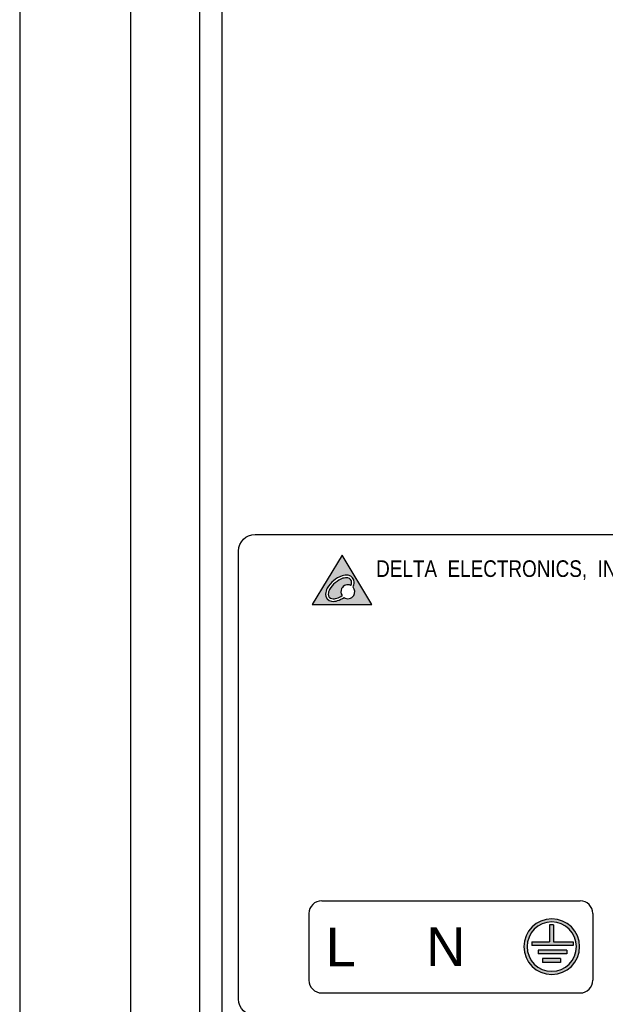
# Model space of a CAD drawing. Extents: x 0 to 6318, y 0 to 595.
# Tile 3 of 11: x 0 to 106, y 141 to 319. Entities that reach past the tile are written whole.
import ezdxf

# ---------------------------------------------------------------- set-up
doc = ezdxf.new("R2010")
doc.units = 0
doc.header["$MEASUREMENT"] = 0
doc.layers.add('Line', color=7, linetype='Continuous')

# ---------------------------------------------------------------- blocks, each defined once
blk = doc.blocks.new('block 3')
at = {"color": 7, "lineweight": 25, "true_color": 0xffffff}
blk.add_lwpolyline([(0.41, 0.08), (841.59, 0.08), (841.59, 594.92), (0.41, 594.92), (0.41, 0.08)], dxfattribs=at)
blk = doc.blocks.new('block 4')
at = {"color": 7, "lineweight": 25, "true_color": 0xffffff}
blk.add_lwpolyline([(20.44, 20.11), (821.56, 20.11), (821.56, 574.89), (20.44, 574.89), (20.44, 20.11)], dxfattribs=at)
blk = doc.blocks.new('block 5')
at = {"color": 7, "lineweight": 25, "true_color": 0xffffff}
blk.add_open_spline([(230.28, 142.28), (230.28, 142.28), (230.28, 223.33), (230.28, 223.33), (230.28, 224.99), (228.93, 226.34), (227.27, 226.34), (227.27, 226.34), (42.97, 226.34), (42.97, 226.34), (41.31, 226.34), (39.97, 224.99), (39.97, 223.33), (39.97, 223.33), (39.97, 142.28), (39.97, 142.28), (39.97, 140.62), (41.31, 139.28), (42.97, 139.28), (42.97, 139.28), (227.27, 139.28), (227.27, 139.28), (228.93, 139.28), (230.28, 140.62), (230.28, 142.28)], degree=3, knots=[0, 0, 0, 0, 1, 1, 1, 2, 2, 2, 3, 3, 3, 4, 4, 4, 5, 5, 5, 6, 6, 6, 7, 7, 7, 8, 8, 8, 8], dxfattribs=at)
blk = doc.blocks.new('block 6')
at = {"color": 7, "lineweight": 25, "true_color": 0xffffff}
blk.add_lwpolyline([(96.88, 155.69), (96.21, 155.69)], dxfattribs=at)
blk = doc.blocks.new('block 7')
at = {"color": 7, "lineweight": 25, "true_color": 0xffffff}
blk.add_lwpolyline([(99.3, 151.11), (94.11, 151.11)], dxfattribs=at)
blk = doc.blocks.new('block 8')
at = {"color": 7, "lineweight": 25, "true_color": 0xffffff}
blk.add_lwpolyline([(98.2, 149.59), (94.9, 149.59)], dxfattribs=at)
blk = doc.blocks.new('block 9')
at = {"color": 7, "lineweight": 25, "true_color": 0xffffff}
blk.add_lwpolyline([(96.88, 155.69), (96.88, 152.64)], dxfattribs=at)
blk = doc.blocks.new('block 10')
at = {"color": 7, "lineweight": 25, "true_color": 0xffffff}
blk.add_lwpolyline([(96.88, 152.64), (100.47, 152.64)], dxfattribs=at)
blk = doc.blocks.new('block 11')
at = {"color": 7, "lineweight": 25, "true_color": 0xffffff}
blk.add_lwpolyline([(100.47, 152.64), (100.47, 151.97)], dxfattribs=at)
blk = doc.blocks.new('block 12')
at = {"color": 7, "lineweight": 25, "true_color": 0xffffff}
blk.add_lwpolyline([(100.47, 151.97), (93.01, 151.97)], dxfattribs=at)
blk = doc.blocks.new('block 13')
at = {"color": 7, "lineweight": 25, "true_color": 0xffffff}
blk.add_lwpolyline([(93.01, 152.64), (93.01, 151.97)], dxfattribs=at)
blk = doc.blocks.new('block 14')
at = {"color": 7, "lineweight": 25, "true_color": 0xffffff}
blk.add_lwpolyline([(93.01, 152.64), (96.21, 152.64)], dxfattribs=at)
blk = doc.blocks.new('block 15')
at = {"color": 7, "lineweight": 25, "true_color": 0xffffff}
blk.add_lwpolyline([(96.21, 155.69), (96.21, 152.64)], dxfattribs=at)
blk = doc.blocks.new('block 16')
at = {"color": 7, "lineweight": 25, "true_color": 0xffffff}
blk.add_lwpolyline([(99.3, 151.11), (99.3, 150.44)], dxfattribs=at)
blk = doc.blocks.new('block 17')
at = {"color": 7, "lineweight": 25, "true_color": 0xffffff}
blk.add_lwpolyline([(99.3, 150.44), (94.11, 150.44)], dxfattribs=at)
blk = doc.blocks.new('block 18')
at = {"color": 7, "lineweight": 25, "true_color": 0xffffff}
blk.add_lwpolyline([(94.11, 151.11), (94.11, 150.44)], dxfattribs=at)
blk = doc.blocks.new('block 19')
at = {"color": 7, "lineweight": 25, "true_color": 0xffffff}
blk.add_lwpolyline([(98.2, 149.59), (98.2, 148.92)], dxfattribs=at)
blk = doc.blocks.new('block 20')
at = {"color": 7, "lineweight": 25, "true_color": 0xffffff}
blk.add_lwpolyline([(98.2, 148.92), (94.9, 148.92)], dxfattribs=at)
blk = doc.blocks.new('block 21')
at = {"color": 7, "lineweight": 25, "true_color": 0xffffff}
blk.add_lwpolyline([(94.9, 149.59), (94.9, 148.92)], dxfattribs=at)
blk = doc.blocks.new('block 22')
at = {"color": 7, "lineweight": 25, "true_color": 0xffffff}
blk.add_open_spline([(92.13, 151.76), (92.13, 154.22), (94.13, 156.22), (96.59, 156.22), (99.05, 156.22), (101.05, 154.22), (101.05, 151.76), (101.05, 149.3), (99.05, 147.3), (96.59, 147.3), (94.13, 147.3), (92.13, 149.3), (92.13, 151.76), (92.13, 151.76), (92.13, 151.76), (92.13, 151.76)], degree=3, knots=[0, 0, 0, 0, 1, 1, 1, 2, 2, 2, 3, 3, 3, 4, 4, 4, 5, 5, 5, 5], dxfattribs=at)
blk = doc.blocks.new('block 23')
at = {"color": 7, "lineweight": 25, "true_color": 0xffffff}
blk.add_open_spline([(91.56, 151.76), (91.56, 154.54), (93.81, 156.79), (96.59, 156.79), (99.37, 156.79), (101.63, 154.54), (101.63, 151.76), (101.63, 148.98), (99.37, 146.72), (96.59, 146.72), (93.81, 146.72), (91.56, 148.98), (91.56, 151.76), (91.56, 151.76), (91.56, 151.76), (91.56, 151.76)], degree=3, knots=[0, 0, 0, 0, 1, 1, 1, 2, 2, 2, 3, 3, 3, 4, 4, 4, 5, 5, 5, 5], dxfattribs=at)
blk = doc.blocks.new('block 24')
at = {"color": 7, "lineweight": 25, "true_color": 0xffffff}
blk.add_lwpolyline([(55.01, 160.06), (101.72, 160.06)], dxfattribs=at)
blk = doc.blocks.new('block 25')
at = {"color": 7, "lineweight": 25, "true_color": 0xffffff}
blk.add_open_spline([(104.02, 157.75), (104.02, 159.03), (102.99, 160.06), (101.72, 160.06)], degree=3, dxfattribs=at)
blk = doc.blocks.new('block 27')
at = {"color": 7, "lineweight": 25, "true_color": 0xffffff}
blk.add_open_spline([(55.01, 160.06), (53.74, 160.06), (52.7, 159.03), (52.7, 157.75)], degree=3, dxfattribs=at)
blk = doc.blocks.new('block 28')
at = {"color": 7, "lineweight": 25, "true_color": 0xffffff}
blk.add_lwpolyline([(55.01, 143.38), (101.72, 143.38)], dxfattribs=at)
blk = doc.blocks.new('block 29')
at = {"color": 7, "lineweight": 25, "true_color": 0xffffff}
blk.add_open_spline([(101.72, 143.38), (102.99, 143.38), (104.02, 144.41), (104.02, 145.68)], degree=3, dxfattribs=at)
blk = doc.blocks.new('block 31')
at = {"color": 7, "lineweight": 25, "true_color": 0xffffff}
blk.add_open_spline([(52.7, 145.68), (52.7, 144.41), (53.74, 143.38), (55.01, 143.38)], degree=3, dxfattribs=at)
blk = doc.blocks.new('block 32')
at = {"color": 7, "lineweight": 25, "true_color": 0xffffff}
blk.add_lwpolyline([(52.7, 157.75), (52.7, 145.68)], dxfattribs=at)
blk = doc.blocks.new('block 68')
at = {"true_color": 0xffffff}
h = blk.add_hatch(color=7, dxfattribs=at)
h.paths.add_polyline_path([(100.47, 151.97), (93.01, 151.97), (93.01, 152.64), (96.21, 152.64), (96.21, 155.69), (96.88, 155.69), (96.88, 152.64), (100.47, 152.64)])
h.paths.add_polyline_path([(94.11, 151.11), (94.11, 150.44), (99.3, 150.44), (99.3, 151.11)])
h.paths.add_polyline_path([(94.9, 149.59), (94.9, 148.92), (98.2, 148.92), (98.2, 149.59)])
at = {"lineweight": 0}
for points in [[(100.47, 151.97), (93.01, 151.97), (93.01, 152.64), (96.21, 152.64), (96.21, 155.69), (96.88, 155.69), (96.88, 152.64), (100.47, 152.64), (100.47, 151.97), (100.47, 151.97)], [(94.11, 151.11), (94.11, 150.44), (99.3, 150.44), (99.3, 151.11), (94.11, 151.11), (94.11, 151.11)], [(94.9, 149.59), (94.9, 148.92), (98.2, 148.92), (98.2, 149.59), (94.9, 149.59), (94.9, 149.59)]]:
    blk.add_lwpolyline(points, dxfattribs=at)
blk = doc.blocks.new('block 69')
at = {"true_color": 0xffffff}
h = blk.add_hatch(color=7, dxfattribs=at)
edge = h.paths.add_edge_path()
edge.add_spline(control_points=[(101.63, 151.76), (101.63, 154.54), (99.37, 156.79), (96.59, 156.79), (93.81, 156.79), (91.56, 154.54), (91.56, 151.76), (91.56, 148.98), (93.81, 146.72), (96.59, 146.72), (99.37, 146.72), (101.63, 148.98), (101.63, 151.76), (101.63, 151.76), (101.63, 151.76), (101.63, 151.76)], knot_values=[0, 0, 0, 0, 1, 1, 1, 2, 2, 2, 3, 3, 3, 4, 4, 4, 5, 5, 5, 5], degree=3, periodic=1)
edge = h.paths.add_edge_path()
edge.add_spline(control_points=[(101.05, 151.76), (101.05, 154.22), (99.05, 156.22), (96.59, 156.22), (94.13, 156.22), (92.13, 154.22), (92.13, 151.76), (92.13, 149.3), (94.13, 147.3), (96.59, 147.3), (99.05, 147.3), (101.05, 149.3), (101.05, 151.76), (101.05, 151.76), (101.05, 151.76), (101.05, 151.76)], knot_values=[0, 0, 0, 0, 1, 1, 1, 2, 2, 2, 3, 3, 3, 4, 4, 4, 5, 5, 5, 5], degree=3, periodic=1)
at = {"lineweight": 0}
for points in [[(101.63, 151.76), (101.63, 154.54), (99.37, 156.79), (96.59, 156.79), (93.81, 156.79), (91.56, 154.54), (91.56, 151.76), (91.56, 148.98), (93.81, 146.72), (96.59, 146.72), (99.37, 146.72), (101.63, 148.98), (101.63, 151.76), (101.63, 151.76), (101.63, 151.76), (101.63, 151.76)], [(101.05, 151.76), (101.05, 154.22), (99.05, 156.22), (96.59, 156.22), (94.13, 156.22), (92.13, 154.22), (92.13, 151.76), (92.13, 149.3), (94.13, 147.3), (96.59, 147.3), (99.05, 147.3), (101.05, 149.3), (101.05, 151.76), (101.05, 151.76), (101.05, 151.76), (101.05, 151.76)]]:
    blk.add_open_spline(points, degree=3, knots=[0, 0, 0, 0, 1, 1, 1, 2, 2, 2, 3, 3, 3, 4, 4, 4, 5, 5, 5, 5], dxfattribs=at)
blk = doc.blocks.new('block 70')
at = {"color": 7, "true_color": 0xffffff, "insert": (55.73, 148.21), "char_height": 7.0098, "attachment_point": 7}
blk.add_mtext('\\fArial|b0|i0|c0|p34;\\W1;L', dxfattribs=at)
blk = doc.blocks.new('block 71')
at = {"color": 7, "true_color": 0xffffff, "insert": (73.89, 148.24), "char_height": 7.0098, "attachment_point": 7}
blk.add_mtext('\\fArial|b0|i0|c0|p34;\\W1;N', dxfattribs=at)
blk = doc.blocks.new('block 72')
at = {"color": 7, "true_color": 0xffffff, "insert": (64.85, 218.08), "char_height": 3.0042, "attachment_point": 7}
blk.add_mtext('\\fMyriad Pro|b0|i0|c0|p34;\\W0.85;DELTA  ELECTRONICS,  INC.', dxfattribs=at)
blk = doc.blocks.new('block 73')
at = {"color": 7, "lineweight": 25, "true_color": 0xffffff}
blk.add_lwpolyline([(104.02, 157.75), (104.02, 145.68)], dxfattribs=at)
blk = doc.blocks.new('block 182')
at = {"true_color": 0xffffff}
h = blk.add_hatch(color=7, dxfattribs=at)
edge = h.paths.add_edge_path()
edge.add_spline(control_points=[(60.88, 217.64), (60.9, 218.29), (60.44, 218.85), (59.8, 218.94), (59.43, 218.99), (59.05, 218.95), (58.7, 218.83), (57.56, 218.44), (56.61, 217.65), (56.02, 216.6), (55.83, 216.27), (55.73, 215.91), (55.71, 215.54), (55.68, 214.89), (56.15, 214.33), (56.79, 214.24), (57.16, 214.19), (57.53, 214.23), (57.89, 214.35), (58.29, 214.49), (58.68, 214.68), (59.04, 214.92), (59.62, 214.53), (60.4, 214.69), (60.79, 215.27), (61.1, 215.75), (61.06, 216.38), (60.68, 216.8), (60.8, 217.07), (60.86, 217.35), (60.88, 217.64), (60.88, 217.64), (60.88, 217.64), (60.88, 217.64)], knot_values=[0, 0, 0, 0, 1, 1, 1, 2, 2, 2, 3, 3, 3, 4, 4, 4, 5, 5, 5, 6, 6, 6, 7, 7, 7, 8, 8, 8, 9, 9, 9, 10, 10, 10, 11, 11, 11, 11], degree=3, periodic=1)
edge = h.paths.add_edge_path()
edge.add_spline(control_points=[(60.41, 217.67), (60.42, 218.07), (60.13, 218.41), (59.74, 218.47), (59.44, 218.51), (59.14, 218.48), (58.85, 218.39), (57.82, 218.03), (56.96, 217.32), (56.43, 216.37), (56.28, 216.11), (56.2, 215.82), (56.18, 215.52), (56.16, 215.11), (56.45, 214.77), (56.85, 214.71), (57.15, 214.67), (57.45, 214.7), (57.74, 214.79), (58.07, 214.91), (58.4, 215.07), (58.7, 215.26), (58.44, 215.63), (58.4, 216.12), (58.61, 216.53), (58.91, 217.15), (59.67, 217.41), (60.29, 217.1), (60.36, 217.28), (60.4, 217.47), (60.41, 217.67), (60.41, 217.67), (60.41, 217.67), (60.41, 217.67)], knot_values=[0, 0, 0, 0, 1, 1, 1, 2, 2, 2, 3, 3, 3, 4, 4, 4, 5, 5, 5, 6, 6, 6, 7, 7, 7, 8, 8, 8, 9, 9, 9, 10, 10, 10, 11, 11, 11, 11], degree=3, periodic=1)
h.paths.add_polyline_path([(64.08, 213.67), (58.71, 222.55), (53.31, 213.67)])
at = {"lineweight": 0}
blk.add_lwpolyline([(64.08, 213.67), (58.71, 222.55), (53.31, 213.67), (64.08, 213.67), (64.08, 213.67)], dxfattribs=at)
for points in [[(60.88, 217.64), (60.9, 218.29), (60.44, 218.85), (59.8, 218.94), (59.43, 218.99), (59.05, 218.95), (58.7, 218.83), (57.56, 218.44), (56.61, 217.65), (56.02, 216.6), (55.83, 216.27), (55.73, 215.91), (55.71, 215.54), (55.68, 214.89), (56.15, 214.33), (56.79, 214.24), (57.16, 214.19), (57.53, 214.23), (57.89, 214.35), (58.29, 214.49), (58.68, 214.68), (59.04, 214.92), (59.62, 214.53), (60.4, 214.69), (60.79, 215.27), (61.1, 215.75), (61.06, 216.38), (60.68, 216.8), (60.8, 217.07), (60.86, 217.35), (60.88, 217.64), (60.88, 217.64), (60.88, 217.64), (60.88, 217.64)], [(60.41, 217.67), (60.42, 218.07), (60.13, 218.41), (59.74, 218.47), (59.44, 218.51), (59.14, 218.48), (58.85, 218.39), (57.82, 218.03), (56.96, 217.32), (56.43, 216.37), (56.28, 216.11), (56.2, 215.82), (56.18, 215.52), (56.16, 215.11), (56.45, 214.77), (56.85, 214.71), (57.15, 214.67), (57.45, 214.7), (57.74, 214.79), (58.07, 214.91), (58.4, 215.07), (58.7, 215.26), (58.44, 215.63), (58.4, 216.12), (58.61, 216.53), (58.91, 217.15), (59.67, 217.41), (60.29, 217.1), (60.36, 217.28), (60.4, 217.47), (60.41, 217.67), (60.41, 217.67), (60.41, 217.67), (60.41, 217.67)]]:
    blk.add_open_spline(points, degree=3, knots=[0, 0, 0, 0, 1, 1, 1, 2, 2, 2, 3, 3, 3, 4, 4, 4, 5, 5, 5, 6, 6, 6, 7, 7, 7, 8, 8, 8, 9, 9, 9, 10, 10, 10, 11, 11, 11, 11], dxfattribs=at)
blk = doc.blocks.new('block 183')
at = {"color": 7, "lineweight": 25, "true_color": 0xffffff}
blk.add_lwpolyline([(53.31, 213.67), (64.08, 213.67), (58.71, 222.55), (53.31, 213.67)], dxfattribs=at)
blk = doc.blocks.new('block 184')
at = {"color": 7, "lineweight": 25, "true_color": 0xffffff}
blk.add_open_spline([(59.04, 214.92), (59.62, 214.53), (60.4, 214.69), (60.79, 215.27), (61.1, 215.75), (61.06, 216.38), (60.68, 216.8)], degree=3, knots=[0, 0, 0, 0, 1, 1, 1, 2, 2, 2, 2], dxfattribs=at)
blk = doc.blocks.new('block 185')
at = {"color": 7, "lineweight": 25, "true_color": 0xffffff}
blk.add_open_spline([(60.29, 217.1), (59.67, 217.41), (58.91, 217.15), (58.61, 216.53), (58.4, 216.12), (58.44, 215.63), (58.7, 215.26)], degree=3, knots=[0, 0, 0, 0, 1, 1, 1, 2, 2, 2, 2], dxfattribs=at)
blk = doc.blocks.new('block 186')
at = {"color": 7, "lineweight": 25, "true_color": 0xffffff}
blk.add_open_spline([(60.29, 217.1), (60.36, 217.28), (60.4, 217.47), (60.41, 217.67)], degree=3, dxfattribs=at)
blk = doc.blocks.new('block 187')
at = {"color": 7, "lineweight": 25, "true_color": 0xffffff}
blk.add_open_spline([(60.41, 217.67), (60.42, 218.07), (60.13, 218.41), (59.74, 218.47)], degree=3, dxfattribs=at)
blk = doc.blocks.new('block 188')
at = {"color": 7, "lineweight": 25, "true_color": 0xffffff}
blk.add_open_spline([(59.74, 218.47), (59.44, 218.51), (59.14, 218.48), (58.85, 218.39)], degree=3, dxfattribs=at)
blk = doc.blocks.new('block 189')
at = {"color": 7, "lineweight": 25, "true_color": 0xffffff}
blk.add_open_spline([(58.85, 218.39), (57.82, 218.03), (56.96, 217.32), (56.43, 216.37)], degree=3, dxfattribs=at)
blk = doc.blocks.new('block 190')
at = {"color": 7, "lineweight": 25, "true_color": 0xffffff}
blk.add_open_spline([(56.43, 216.37), (56.28, 216.11), (56.2, 215.82), (56.18, 215.52)], degree=3, dxfattribs=at)
blk = doc.blocks.new('block 191')
at = {"color": 7, "lineweight": 25, "true_color": 0xffffff}
blk.add_open_spline([(56.18, 215.52), (56.16, 215.11), (56.45, 214.77), (56.85, 214.71)], degree=3, dxfattribs=at)
blk = doc.blocks.new('block 192')
at = {"color": 7, "lineweight": 25, "true_color": 0xffffff}
blk.add_open_spline([(56.85, 214.71), (57.15, 214.67), (57.45, 214.7), (57.74, 214.79)], degree=3, dxfattribs=at)
blk = doc.blocks.new('block 193')
at = {"color": 7, "lineweight": 25, "true_color": 0xffffff}
blk.add_open_spline([(57.74, 214.79), (58.07, 214.91), (58.4, 215.07), (58.7, 215.26)], degree=3, dxfattribs=at)
blk = doc.blocks.new('block 194')
at = {"color": 7, "lineweight": 25, "true_color": 0xffffff}
blk.add_open_spline([(60.68, 216.8), (60.8, 217.07), (60.86, 217.35), (60.88, 217.64)], degree=3, dxfattribs=at)
blk = doc.blocks.new('block 195')
at = {"color": 7, "lineweight": 25, "true_color": 0xffffff}
blk.add_open_spline([(60.88, 217.64), (60.9, 218.29), (60.44, 218.85), (59.8, 218.94)], degree=3, dxfattribs=at)
blk = doc.blocks.new('block 196')
at = {"color": 7, "lineweight": 25, "true_color": 0xffffff}
blk.add_open_spline([(59.8, 218.94), (59.43, 218.99), (59.05, 218.95), (58.7, 218.83)], degree=3, dxfattribs=at)
blk = doc.blocks.new('block 197')
at = {"color": 7, "lineweight": 25, "true_color": 0xffffff}
blk.add_open_spline([(58.7, 218.83), (57.56, 218.44), (56.61, 217.65), (56.02, 216.6)], degree=3, dxfattribs=at)
blk = doc.blocks.new('block 198')
at = {"color": 7, "lineweight": 25, "true_color": 0xffffff}
blk.add_open_spline([(56.02, 216.6), (55.83, 216.27), (55.73, 215.91), (55.71, 215.54)], degree=3, dxfattribs=at)
blk = doc.blocks.new('block 199')
at = {"color": 7, "lineweight": 25, "true_color": 0xffffff}
blk.add_open_spline([(55.71, 215.54), (55.68, 214.89), (56.15, 214.33), (56.79, 214.24)], degree=3, dxfattribs=at)
blk = doc.blocks.new('block 200')
at = {"color": 7, "lineweight": 25, "true_color": 0xffffff}
blk.add_open_spline([(56.79, 214.24), (57.16, 214.19), (57.53, 214.23), (57.89, 214.35)], degree=3, dxfattribs=at)
blk = doc.blocks.new('block 201')
at = {"color": 7, "lineweight": 25, "true_color": 0xffffff}
blk.add_open_spline([(57.89, 214.35), (58.29, 214.49), (58.68, 214.68), (59.04, 214.92)], degree=3, dxfattribs=at)
blk = doc.blocks.new('block 337')
at = {"layer": 'Line', "color": 7, "lineweight": 25, "true_color": 0xffffff}
blk.add_lwpolyline([(32.96, 98.22), (32.96, 496.78)], dxfattribs=at)
blk = doc.blocks.new('block 338')
at = {"layer": 'Line', "color": 7, "lineweight": 25, "true_color": 0xffffff}
blk.add_lwpolyline([(36.96, 496.78), (36.96, 98.22)], dxfattribs=at)

msp = doc.modelspace()

# ---------------------------------------------------------------- block references
for name in ['block 3', 'block 4', 'block 5', 'block 182', 'block 183', 'block 72', 'block 197', 'block 189', 'block 185', 'block 196', 'block 188', 'block 187', 'block 195', 'block 186', 'block 194', 'block 199', 'block 198', 'block 191', 'block 190', 'block 184', 'block 200', 'block 192', 'block 193', 'block 201', 'block 27', 'block 24', 'block 25', 'block 32', 'block 23', 'block 69', 'block 73', 'block 70', 'block 71', 'block 22', 'block 68', 'block 6', 'block 15', 'block 9', 'block 13', 'block 14', 'block 12', 'block 10', 'block 11', 'block 7', 'block 18', 'block 17', 'block 16', 'block 8', 'block 21', 'block 20', 'block 19', 'block 31', 'block 29', 'block 28']:
    msp.add_blockref(name, (0, 0))
at = {"layer": 'Line'}
for name in ['block 337', 'block 338']:
    msp.add_blockref(name, (0, 0), dxfattribs=at)

doc.saveas('drawing.dxf')
